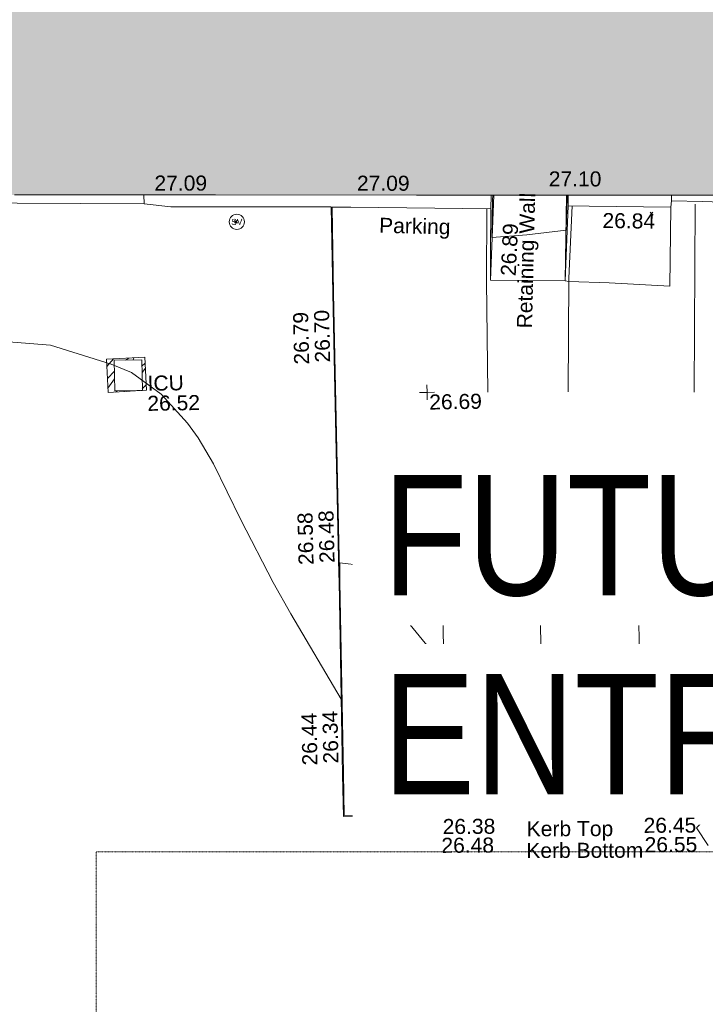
# Model space of a CAD drawing. Header units: millimetres. Extents: x -287732 to 520720, y -88450 to 287754.
# Tile 100 of 256: x -62872 to -45805, y 28420 to 52951. Entities that reach past the tile are written whole.
import ezdxf

# ---------------------------------------------------------------- set-up
doc = ezdxf.new("R2010")
doc.units = ezdxf.units.MM
for name, pattern in [('Dash 1_5mm', [3, 1.5, -1.5]), ('IMPORT-HIDDEN2 _3_', [4762.5, 3175, -1587.5]), ('IMPORT-UG_ELEC_STREET LIGHTING_QLB2 _2_', [2700, 1500, -300.0000000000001, 0, -250, 150, -300.0000000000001, 0, -200])]:
    doc.linetypes.add(name, pattern=pattern)
for name, color, linetype, lineweight, true_color in [('00_TOPO_SERV_IC', 5, 'Continuous', 9, 0x0000ff), ('00_TOPO_SERV_STOP_VALVE', 7, 'Continuous', 9, 0x666666), ('00_UAV_BUILDING_OUTLINE', 5, 'Continuous', 9, 0x0000ff), ('00_UAV_CONCRETE', 9, 'Continuous', 9, 0x808080), ('00_UAV_FORM_LINES', 7, 'Continuous', 9, 0x666666), ('00_UAV_KERB_BOTTOM', 1, 'Continuous', 9, 0xff0000), ('00_UAV_KERB_TOP', 7, 'Continuous', 9, 0xa500a5), ('00_UAV_LEVEL_SPOT', 7, 'Continuous', 9, 0x666666), ('00_UAV_PARKING', 4, 'Continuous', 9, 0x00ffff), ('00_UAV_ROAD_MARKING_WHITE_CONTINUOUS', 7, 'Continuous', 9, 0x999999), ('00_UAV_WALL', 7, 'Continuous', 9, 0x7c00a5), ('00_UAV_WALL_RETAINING', 7, 'Continuous', 9, 0x7c00a5), ('01_DTM_CONTOUR_MNR', 7, 'Continuous', 9, 0xa5a552), ('12333-PUM-2D-U-0001-C01 - Rev2_REVIT IMPORT_dwg', 7, 'Continuous', 9, 0x767676), ('A_RHA_Line', 7, 'Continuous', 9, 0x00a600), ('PUM-CHAMBER EXTENTS', 6, 'IMPORT-HIDDEN2 _3_', 9, 0xff00ff)]:
    doc.layers.add(name, color=color, linetype=linetype, lineweight=lineweight, true_color=true_color)
for name, color, linetype, lineweight in [('A_RHA_Detail', 7, 'Continuous', 9), ('A_RHA_Text', 7, 'Continuous', 9), ('GEN-TEXT', 7, 'Continuous', 9)]:
    doc.layers.add(name, color=color, linetype=linetype, lineweight=lineweight)
doc.styles.add('Arial Narrow', font='ARIALN.TTF', dxfattribs={"height": 3000})
doc.styles.add('Swis721 Lt BT', font='swissl.ttf', dxfattribs={"height": 399.9999999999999})
doc.styles.add('Swis721 Lt BT_2', font='swissl.ttf', dxfattribs={"height": 375})

# ---------------------------------------------------------------- blocks, each defined once
blk = doc.blocks.new('12333-PUM-2D-U-0001-C01 - Rev2_REVIT IMPORT_dwg_MSL_Sluice_Valve_SYM-2077246-Site Location Plan Proposed')
at = {"layer": '00_TOPO_SERV_STOP_VALVE', "color": 254, "true_color": 0xcccccc}
blk.add_circle((0, 0), 500.0000000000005, dxfattribs=at)
at = {"layer": '00_TOPO_SERV_STOP_VALVE', "insert": (0, 198.9876086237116), "char_height": 399.9999999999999, "width": 785.1100955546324, "attachment_point": 2, "line_spacing_factor": 1.005061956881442, "style": 'Swis721 Lt BT'}
blk.add_mtext('SV', dxfattribs=at)
blk = doc.blocks.new('12333-PUM-2D-U-0001-C01 - Rev2_REVIT IMPORT_dwg_UAV-2077255-Site Location Plan Proposed')
at = {"layer": '00_UAV_LEVEL_SPOT', "color": 254, "true_color": 0xcccccc, "flags": 128}
for points in [[(0, -500.0000000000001), (0, 0), (-500.0000000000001, 0)], [(500.0000000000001, 0), (0, 0), (0, 500.0000000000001)]]:
    blk.add_lwpolyline(points, dxfattribs=at)
blk = doc.blocks.new('12333-PUM-2D-U-0001-C01 - Rev2_REVIT IMPORT_dwg_MGS62954_T2_Galway_ITM_3d_Rev1-2077680-Site Location Plan Proposed')
at = {"layer": '00_TOPO_SERV_IC', "color": 254, "true_color": 0xcccccc}
for p, q in [((533842226.7000001, 725600174.4000002), (533842226.7000002, 725600936.4000002)), ((533842912.5000002, 725600936.4000002), (533842226.7000002, 725600936.4000002)), ((533842912.5000001, 725600174.4000002), (533842912.5000002, 725600936.4000002)), ((533842226.7000001, 725600174.4000002), (533842912.5000001, 725600174.4000002))]:
    blk.add_line(p, q, dxfattribs=at)
at = {"layer": '00_UAV_CONCRETE', "color": 254, "true_color": 0xcccccc}
for p, q in [((533851668.662068, 725604549.8623617), (533851683.2158532, 725604888.924139)), ((533853588.2699392, 725604586.7730943), (533853597.9039028, 725604854.8249344))]:
    blk.add_line(p, q, dxfattribs=at)
at = {"layer": '00_UAV_CONCRETE', "color": 254, "true_color": 0xcccccc, "flags": 128}
blk.add_lwpolyline([(533843035.9295182, 725604824.3749609), (533843697.929518, 725604738.3749609), (533847695.1801922, 725604664.05422)], dxfattribs=at)
at = {"layer": '00_UAV_FORM_LINES', "color": 254, "true_color": 0xcccccc, "flags": 128}
blk.add_lwpolyline([(533853482.1748954, 725602716.3666456), (533853571.3912002, 725602700.7318478), (533854575.6955001, 725602654.4015001), (533856085.6955001, 725602545.4015001), (533856150.1748953, 725604513.3666457)], dxfattribs=at)
at = {"layer": '00_UAV_KERB_BOTTOM', "color": 254, "true_color": 0xcccccc, "flags": 128}
blk.add_lwpolyline([(533881691.8095241, 725589110.1475831), (533879445.1748955, 725589149.3666457), (533876692.8852168, 725589179.583126), (533873069.1748953, 725589219.3666456), (533871693.5697441, 725589229.1274039), (533866693.9391799, 725589264.6028342), (533864754.1748954, 725589278.3666457), (533861694.52452, 725589325.8211774), (533856888.1748953, 725589400.3666456), (533856695.2494386, 725589402.5689912), (533851696.0418241, 725589459.6375711), (533849880.1748953, 725589480.3666456), (533847752.1748953, 725589494.3666457), (533847750.9088002, 725590549.3857387), (533847745.1748953, 725595327.3666457), (533847744.1950182, 725595547.4409066), (533847721.9532087, 725600542.8123295), (533847713.1748953, 725602514.3666457), (533847715.1748953, 725604658.3666458)], dxfattribs=at)
at = {"layer": '00_UAV_KERB_TOP', "color": 254, "true_color": 0xcccccc, "flags": 128}
blk.add_lwpolyline([(533881691.7209884, 725589099.1684073), (533879444.8905709, 725589129.3685619), (533876692.3667715, 725589159.5876124), (533873068.9941603, 725589199.3674246), (533871693.0512855, 725589209.1305795), (533866693.4207219, 725589244.6060096), (533864753.9488578, 725589258.3677462), (533861694.0060812, 725589305.8268127), (533856887.9056672, 725589380.3684158), (533856694.7310012, 725589382.5736061), (533851695.5233949, 725589439.6421862), (533849879.9949583, 725589460.3673966), (533847732.1987252, 725589474.497635), (533847730.9559652, 725590510.0718771), (533847725.1749487, 725595327.3101203), (533847724.3697136, 725595508.160941), (533847702.1279038, 725600503.5323653), (533847693.1748537, 725602514.3314495), (533847695.1801924, 725604664.0542197)], dxfattribs=at)
at = {"layer": '00_UAV_PARKING', "color": 254, "true_color": 0xcccccc, "flags": 128}
blk.add_lwpolyline([(533847715.1748953, 725604658.3666457), (533848183.1748954, 725604648.3666456), (533851668.662068, 725604549.8623616), (533851641.3808981, 725603505.5586932), (533851622.1748955, 725602770.3666456), (533853482.1748954, 725602716.3666456), (533853588.2699391, 725604586.7730944), (533854117.5480864, 725604571.6076492), (533856150.1748953, 725604513.3666457), (533856161.8213428, 725604669.9466621)], dxfattribs=at)
at = {"layer": '00_UAV_ROAD_MARKING_WHITE_CONTINUOUS', "color": 254, "true_color": 0xcccccc}
for p, q in [((533856750.1568247, 725604575.6720258), (533856649.3293822, 725599889.9289227)), ((533850298.4065016, 725594245.3775805), (533850267.1961251, 725589475.9485954)), ((533852704.1639414, 725589448.1293279), (533852720.4065014, 725594214.3775806)), ((533855165.4065013, 725594173.3775804), (533855174.9675313, 725589419.9238073))]:
    blk.add_line(p, q, dxfattribs=at)
at = {"layer": '00_UAV_ROAD_MARKING_WHITE_CONTINUOUS', "color": 254, "true_color": 0xcccccc, "flags": 128}
for points in [[(533851569.211813, 725604552.6729516), (533851529.1748954, 725602748.3666457), (533851513.1748953, 725599979.3666457)], [(533853512.1748953, 725599957.3666456), (533853573.1748953, 725602783.3666457), (533853693.4154008, 725604583.7603539)]]:
    blk.add_lwpolyline(points, dxfattribs=at)
at = {"layer": '00_UAV_WALL', "color": 254, "true_color": 0xcccccc}
blk.add_line((533843037.0208123, 725605042.9065965), (533843035.9295182, 725604824.3749608), dxfattribs=at)
at = {"layer": '00_UAV_WALL', "color": 254, "true_color": 0xcccccc, "flags": 128}
for points in [[(533843035.9295182, 725604824.3749608), (533838285.1437689, 725604926.9906503), (533837109.9295182, 725604952.3749609), (533833286.8724841, 725605044.1618974), (533829820.9295182, 725605127.3749608), (533829137.5403005, 725605143.3488133), (533829140.0551342, 725605290.401467)], [(533861703.3706824, 725604710.4724551), (533861701.1748953, 725604487.3666458), (533858158.1748953, 725604574.3666456), (533856935.0101984, 725604632.9284679), (533856161.8213428, 725604669.9466621), (533856166.3380679, 725604809.0829866)]]:
    blk.add_lwpolyline(points, dxfattribs=at)
at = {"layer": '00_UAV_WALL_RETAINING', "color": 254, "true_color": 0xcccccc}
for p, q in [((533851622.1748955, 725602770.3666455), (533851743.8875042, 725604887.8436209)), ((533853556.6188308, 725604855.5601922), (533853482.1748955, 725602716.3666459))]:
    blk.add_line(p, q, dxfattribs=at)
at = {"layer": '01_DTM_CONTOUR_MNR', "color": 254, "true_color": 0xcccccc, "flags": 128}
for points in [[(533856797.0811437, 725588590.1897218), (533856515.9900115, 725589039.3837603), (533856890.0000001, 725589386)], [(533857209.4535105, 725591516.3795067), (533856052.714829, 725591722.0059686), (533855170.0000001, 725592190.0000002), (533854265.4262539, 725592441.421829), (533852710.0000001, 725592430.0000002), (533851947.8636165, 725592719.304043), (533850290.0000001, 725593360), (533850225.474032, 725593403.597934), (533849960.0167191, 725593615.3645422), (533849032.2633981, 725594786.9237375), (533848311.1893246, 725595718.9622561), (533847750, 725595790), (533847746.9823009, 725595330.0000002), (533847736.4178581, 725593455.9854398), (533847730, 725592400), (533846513.2914895, 725594543.879891), (533846088.1576592, 725595335.3306571), (533845307.4704993, 725596910.93646), (533844650.0000001, 725598315.4736842), (533844282.7345311, 725598972.7345309), (533844024.6312686, 725599340.0000001), (533843382.5000001, 725600072.5000001), (533842650.0000001, 725600622.0512822), (533842149.0636705, 725600839.0636705), (533840650.0000001, 725601340.0000001), (533838561.3139336, 725601547.8939614)], [(533853572.6254573, 725604855.2751254), (533853568.3211145, 725604785.1099708), (533853530.0000001, 725603980), (533852549.3079296, 725603880.6906859), (533851680.0000002, 725603830.0000001), (533851713.4375938, 725604760.9825983), (533851718.9261966, 725604888.2881635)]]:
    blk.add_lwpolyline(points, dxfattribs=at)
at = {"xscale": 0.375, "yscale": 0.375, "zscale": 0.375}
for name, p in [('12333-PUM-2D-U-0001-C01 - Rev2_REVIT IMPORT_dwg_MSL_Sluice_Valve_SYM-2077246-Site Location Plan Proposed', (533845337.9295181, 725604332.3749607)), ('12333-PUM-2D-U-0001-C01 - Rev2_REVIT IMPORT_dwg_UAV-2077255-Site Location Plan Proposed', (533850000, 725600000.0000001))]:
    blk.add_blockref(name, p, dxfattribs=at)
at = {"layer": '00_TOPO_SERV_IC', "color": 251, "true_color": 0x666666, "char_height": 375, "attachment_point": 1, "line_spacing_factor": 1.005061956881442, "style": 'Swis721 Lt BT_2'}
for s, insert, width in [('ICU', (533843045.6111333, 725600536.8746865), 1021.012723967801), ('26.52', (533843031.7003085, 725600036.416259), 1495.902363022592)]:
    blk.add_mtext(s, dxfattribs=dict(at, insert=insert, width=width))
at = {"layer": '00_UAV_BUILDING_OUTLINE', "color": 251, "true_color": 0x666666, "char_height": 375, "width": 1495.902363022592, "attachment_point": 1, "line_spacing_factor": 1.005061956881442, "style": 'Swis721 Lt BT_2'}
for s, insert, rotation in [('27.09', (533843307.2826644, 725605521.8553054), 358.979711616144), ('27.09', (533848347.3259588, 725605429.9297818), 358.97971161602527), ('27.10', (533853123.6354564, 725605453.9445103), 358.97971161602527)]:
    blk.add_mtext(s, dxfattribs=dict(at, insert=insert, rotation=rotation))
at = {"layer": '00_UAV_KERB_BOTTOM', "color": 251, "true_color": 0x666666, "char_height": 375, "attachment_point": 1, "line_spacing_factor": 1.005061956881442, "style": 'Swis721 Lt BT_2'}
for s, insert, width, rotation in [('26.70', (533847225.6153997, 725600790.6048717), 1495.902363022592, 90.25510683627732), ('26.48', (533847247.8572091, 725595795.2334486), 1495.902363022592, 90.25510682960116), ('26.34', (533847255.3795317, 725590798.79125), 1495.902363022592, 90.0687588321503), ('26.38', (533850199.7274823, 725589367.3078635), 1495.902363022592, 359.3459669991), ('26.45', (533855201.7353216, 725589310.2073172), 1495.902363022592, 359.3459669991), ('Kerb Bottom', (533852272.4268799, 725588734.8333263), 3414.456504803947, 359.15074903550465)]:
    blk.add_mtext(s, dxfattribs=dict(at, insert=insert, width=width, rotation=rotation))
at = {"layer": '00_UAV_KERB_TOP', "color": 251, "true_color": 0x666666, "char_height": 375, "attachment_point": 1, "line_spacing_factor": 1.005061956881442, "style": 'Swis721 Lt BT_2'}
for s, insert, width, rotation in [('26.79', (533846702.6321886, 725600749.0846052), 1495.902363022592, 90.25510683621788), ('26.58', (533846724.8739983, 725595753.7131805), 1495.902363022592, 90.25510684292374), ('26.44', (533846732.2641658, 725590758.8735585), 1495.902363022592, 90.06875883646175), ('Kerb Top', (533852291.3882157, 725589275.6085463), 2493.170605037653, 359.15074903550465), ('26.48', (533850160.5646015, 725588899.8966631), 1495.902363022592, 359.345966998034), ('26.55', (533855218.8650081, 725588826.0790291), 1495.902363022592, 359.3459669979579)]:
    blk.add_mtext(s, dxfattribs=dict(at, insert=insert, width=width, rotation=rotation))
at = {"layer": '00_UAV_LEVEL_SPOT', "insert": (533850048.475159, 725599946.7845222), "char_height": 375, "width": 1495.902363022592, "attachment_point": 1, "line_spacing_factor": 1.005061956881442, "style": 'Swis721 Lt BT_2'}
blk.add_mtext('26.69', dxfattribs=at)
at = {"layer": '00_UAV_PARKING', "color": 251, "true_color": 0x666666, "char_height": 375, "attachment_point": 1, "line_spacing_factor": 1.005061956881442, "style": 'Swis721 Lt BT_2'}
for s, insert, width, rotation in [('Parking', (533848886.4279329, 725604373.8770553), 2037.276551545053, 357.69511877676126), ('26.84', (533854444.4447457, 725604394.083874), 1495.902363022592, 358.3587489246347), ('26.89', (533851880.3826672, 725602879.6219798), 1495.902363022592, 86.23515860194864)]:
    blk.add_mtext(s, dxfattribs=dict(at, insert=insert, width=width, rotation=rotation))
at = {"layer": '00_UAV_WALL_RETAINING', "color": 251, "true_color": 0x666666, "insert": (533852261.2319865, 725601562.5032957), "char_height": 375, "width": 3832.359387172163, "attachment_point": 1, "rotation": 87.57881032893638, "line_spacing_factor": 1.005061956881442, "style": 'Swis721 Lt BT_2'}
blk.add_mtext('Retaining Wall', dxfattribs=at)
blk = doc.blocks.new('12333-PUM-2D-U-0001-C01 - Rev2_REVIT IMPORT_dwg-1620468-Site Location Plan Proposed')
at = {"layer": 'PUM-CHAMBER EXTENTS', "true_color": 0xffaaff}
h = blk.add_hatch(dxfattribs=at)
h.set_pattern_fill('FP_3', color=211, style=0, pattern_type=2)
h.set_pattern_definition([(45, (-533641079.65, -725615854.3560001), (-265.1650429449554, 265.1650429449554), []), (45, (-533640902.873, -725615854.3560001), (-265.1650429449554, 265.1650429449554), [])])
h.paths.add_polyline_path([(200981.3501528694, -15715.35617869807), (201937.3501528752, -15678.3561786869), (201912.350152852, -14851.35617863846), (200956.3501528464, -14888.3561785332)])
h.paths.add_polyline_path([(201147.0501528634, -15679.95617869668), (201147.0501529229, -14917.95617867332), (201832.8501529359, -14917.9561786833), (201832.8501528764, -15679.95617870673), (201819.5493934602, -15679.95617870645)])
at = {"layer": 'GEN-TEXT', "color": 253, "true_color": 0xaaaaaa}
for p, q in [((204203.6698139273, -11554.35617861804), (204274.3804920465, -11483.64550049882)), ((204274.3804920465, -11554.35617861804), (204203.6698139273, -11483.64550049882)), ((214548.9948138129, -11533.71151769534), (214619.7054919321, -11463.00083957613)), ((214619.7054919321, -11533.71151769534), (214548.9948138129, -11463.00083957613))]:
    blk.add_line(p, q, dxfattribs=at)
at = {"layer": 'PUM-CHAMBER EXTENTS', "color": 211, "linetype": 'Continuous', "true_color": 0xffaaff, "flags": 128}
blk.add_lwpolyline([(201912.350152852, -14851.35617863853), (201937.3501528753, -15678.35617868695), (200981.3501528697, -15715.35617869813), (200956.3501528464, -14888.35617853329)], close=True, dxfattribs=at)
blk.add_blockref('12333-PUM-2D-U-0001-C01 - Rev2_REVIT IMPORT_dwg_MGS62954_T2_Galway_ITM_3d_Rev1-2077680-Site Location Plan Proposed', (-533641079.6498471, -725615854.3561786))

msp = doc.modelspace()

# ---------------------------------------------------------------- hatches: boundary and pattern name
at = {"layer": 'A_RHA_Detail', "true_color": 0xc0c0c0}
h = msp.add_hatch(color=9, dxfattribs=at)
h.paths.add_polyline_path([(-80880.60083809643, -68502.79057078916), (-80400.865924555, -68483.41509113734), (-80400.865924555, -62984.64684185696), (-24474.85765177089, -63009.32043784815), (-24456.14471271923, -50840.30023858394), (-36622.55041039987, -50831.65104353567), (-36622.55041039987, -44228.57792613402), (-50959.0526582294, -44218.38599194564), (-50959.0526582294, -42573.78171514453), (-54563.9325804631, -42571.21897729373), (-54565.69773352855, -45054.17447474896), (-92408.82109321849, -45027.27149621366), (-92411.78875845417, -49201.74309222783), (-100061.9988811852, -49201.74309222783), (-100052.2214449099, -64852.82557838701), (-86120.90825229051, -64852.82557838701), (-86092.1662649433, -62957.90041523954), (-84861.10047608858, -62957.90041523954), (-84854.79052929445, -68240.109737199), (-80870.60226892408, -68240.10973722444)])
h.paths.add_polyline_path([(-137238.9269902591, -68461.9384092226), (-132719.7426408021, -68433.0633692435), (-132847.0731201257, -62850.04282283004), (-130454.6837966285, -62916.63108078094), (-130498.2830220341, -61355.85393642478), (-117581.136331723, -61423.42893438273), (-117492.3908565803, -49183.91309190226), (-125136.5200282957, -49178.47881952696), (-125133.572703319, -45032.61887136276), (-163007.1824077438, -45005.6942194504), (-163007.1824076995, -44090.2963411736), (-163123.8521269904, -44090.21339942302), (-163122.6389897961, -42383.75184302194), (-166563.8543419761, -42383.75184298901), (-166565.034908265, -44044.39824208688), (-193158.4656786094, -44025.49275805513), (-193195.152889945, -62863.65652504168), (-137269.7106414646, -62916.63108078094), (-137254.3708868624, -65679.90523788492)])
h.paths.add_polyline_path([(120310.9497607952, -32334.28230164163), (120312.4652266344, -31610.73011961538), (133451.2244789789, -31638.24899384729), (133469.2230092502, -19717.98315780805), (121295.7536929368, -19692.48606430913), (121319.8434528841, -8190.941560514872), (112277.0825930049, -8172.001674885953), (112263.1770823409, -14811.1234547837), (78285.85310969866, -14739.95861438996), (78292.82277619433, -8167.077575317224), (75241.99098605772, -8160.673431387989), (69355.76844233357, -8152.931592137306), (69353.6659720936, -9156.74635762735), (68372.60878945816, -9154.691552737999), (68372.60878945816, -13705.52853215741), (69333.7233474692, -13707.54156770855), (69325.07112547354, -16249.53369228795), (66623.4489111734, -16249.53369228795), (66619.79243935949, -17995.29925530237), (65989.07757494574, -17995.2992552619), (65985.44262772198, -19730.78799483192), (57152.23993377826, -19712.28702421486), (57127.42535098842, -31559.89463417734), (70277.87165424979, -31587.43801817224), (70277.87165431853, -32271.7414715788), (78263.96947909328, -32285.12944888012), (78266.62661740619, -31019.79372153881), (112335.8856506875, -31091.15111860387), (112335.8856506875, -32317.57330553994), (119781.4233959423, -32333.17321913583)])
h.paths.add_polyline_path([(7503.717409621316, -1791.439263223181), (15482.43097392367, -674.0213231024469), (15484.0826588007, 148.1327206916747), (56188.28042539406, 205.5276654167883), (56155.84326007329, 14338.3166313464), (18016.62665935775, 14236.48149539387), (17967.9025208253, 34313.18372071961), (21727.10644863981, 34324.0692624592), (21708.90974962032, 40608.10218321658), (18009.66447159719, 40608.10218321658), (17995.54603706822, 45483.75063442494), (9770.084204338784, 45420.6329473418), (3966.213879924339, 45446.76585222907), (3984.771235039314, 14176.56786832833), (1023.062455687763, 14176.56786837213), (-276.5134647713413, 14190.52623461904), (-231.6790044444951, 5968.135265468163), (-226.4491536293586, 193.7444677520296), (553.0869992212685, 183.4716499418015), (7477.609307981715, 143.2867586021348), (7488.638446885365, -674.0213231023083)])
h.paths.add_polyline_path([(77755.59663317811, 53.47451145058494), (77729.51881611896, 1699.844979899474), (94464.47132486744, 1659.976083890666), (94606.37913471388, 17991.390236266), (88810.4190114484, 18015.03260816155), (88799.89418497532, 14436.74271609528), (69413.88950349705, 14457.8773889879), (69377.35724448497, 99.62816357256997), (75241.99098605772, 67.32134432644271)])
h.paths.add_polyline_path([(61252.12079701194, 46453.95617366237), (105774.7348988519, 46472.68783506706), (105768.2642198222, 61852.61234306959), (92285.13876309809, 61852.61234306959), (92308.59670399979, 65784.30757140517), (96107.4668000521, 65767.60445243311), (96059.68081117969, 75209.20847378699), (101084.8427276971, 75071.88872764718), (104988.0046543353, 74765.36560406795), (108403.6894220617, 74363.8408943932), (112009.2703903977, 73787.25420861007), (115645.3524815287, 73049.69667206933), (116890.8108051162, 72761.69136252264), (120208.9929833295, 71893.18353872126), (120865.241739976, 71703.68484519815), (124135.6329506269, 70669.67317906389), (127435.6253142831, 69480.50055823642), (127820.4368670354, 69394.93141813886), (128274.3081769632, 69331.69585753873), (128731.8791144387, 69306.66104516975), (129189.9401488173, 69320.00258290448), (129645.2782985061, 69371.62688826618), (130094.6997111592, 69461.17185603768), (130535.0520071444, 69588.00939074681), (130963.246434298, 69751.24981927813), (131376.2795165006, 69949.74812590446), (131771.2541232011, 70182.11198903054), (132162.5575600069, 70460.5404660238), (132496.0921583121, 70741.69081113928), (132820.871367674, 71064.98072578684), (133117.4593294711, 71414.31364272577), (133383.77568926, 71787.23923950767), (133616.5473239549, 72178.5372844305), (133817.1647262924, 72590.54524898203), (133982.6025969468, 73017.89547513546), (134111.7005086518, 73457.59040801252), (134203.5529320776, 73906.54590458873), (134257.5155883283, 74361.61286216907), (134272.5462649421, 74819.5993153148), (134250.5259875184, 75277.29281745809), (134189.6227572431, 75731.48297747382), (134090.9274700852, 76178.98397757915), (133955.1324028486, 76616.65691993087), (133783.1900598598, 77041.43184345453), (133576.3064937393, 77450.32925647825), (133335.932843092, 77840.48103920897), (133063.7551572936, 78209.15055532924), (132761.6825665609, 78553.75185442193), (132431.8338935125, 78871.8678050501), (132076.5227905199, 79161.26705197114), (131698.2415080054, 79419.91966861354), (131299.6434187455, 79646.01139197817), (131093.5942456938, 79746.34209763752), (132146.0467355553, 83110.22226145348), (122787.7632953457, 86282.54285518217), (121604.3555412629, 82800.3591886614), (117095.9864227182, 83870.84033785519), (116841.9598400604, 83526.35449572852), (116120.5435466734, 91221.93611972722), (110237.7341284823, 91274.27491021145), (110194.3680786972, 90435.39030214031), (104988.0046543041, 90486.49901390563), (104973.2761846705, 94309.82427956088), (103746.1314668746, 94309.8242795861), (103839.9937121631, 122852.1474271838), (96365.09202306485, 122931.9599470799), (96350.3400238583, 123952.4168585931), (104555.5505249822, 123902.1925226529), (104607.3234458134, 120248.5396156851), (125502.5015002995, 120134.1933400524), (125662.0200253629, 137657.3796882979), (114479.5865733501, 137699.2256881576), (114382.306264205, 129149.9458158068), (104644.159003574, 129187.9975073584), (104577.9931702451, 126217.3903144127), (101184.4926406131, 126159.1566967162), (101264.6166812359, 135959.2655565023), (89967.23178808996, 135988.8856164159), (89927.63362986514, 125823.6463181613), (93630.53562302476, 125840.7948842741), (93580.65688892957, 122931.9599470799), (88697.38835376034, 122904.7310126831), (88679.3898954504, 95739.09143775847), (86378.25848996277, 95739.09143775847), (86378.18187189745, 96178.1008337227), (83279.50743284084, 96200.92083327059), (83273.62493422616, 95735.74732133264), (70169.67509619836, 95733.22421950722), (70166.26842742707, 96272.07409347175), (66674.99731294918, 96257.14073655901), (66654.74538556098, 95755.71092136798), (65784.77231079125, 95755.71092136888), (65887.65094984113, 117470.630565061), (53473.3427162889, 117487.9046429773), (53434.44066309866, 98570.46349063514), (40649.41626916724, 98570.46349063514), (40610.16711559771, 94406.01479078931), (38853.82372868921, 94410.36303440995), (38848.65589191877, 89463.65332729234), (40612.46601912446, 89518.45976927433), (40665.38257362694, 86257.73741128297), (38372.19584460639, 86305.72309285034), (38369.79374539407, 76901.0507917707), (50937.9512507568, 76944.40198294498), (50922.88567286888, 74598.78180889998), (56484.9061132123, 74588.85093771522), (56484.9061132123, 75194.85181995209), (92465.4037153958, 75233.0258166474), (92645.92783662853, 71766.64845094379), (89810.55521366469, 69362.83965827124), (85313.16173974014, 69360.94750420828), (85313.16173974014, 66907.4050808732), (75210.14498263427, 66903.15451589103), (75210.14498263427, 63815.70944550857), (70819.40014309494, 63815.70999200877), (70819.21601505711, 64253.35708059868), (69456.83415683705, 64253.35708059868), (69455.7195737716, 66901.99623166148), (61303.32856759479, 66898.5668068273), (61304.56054988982, 63970.32021231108), (70500.41048208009, 63970.32021219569), (70500.4088543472, 61852.59006207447), (61245.6438848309, 61848.69637488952), (61252.03558504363, 46656.49344428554)])
h.paths.add_polyline_path([(-17153.16561239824, 48569.32684293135), (-17153.16561224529, 60770.38083685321), (-29362.88357759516, 60774.70428694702), (-29362.88357759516, 67399.20394580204), (-43507.24466814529, 67405.01911303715), (-43488.5313307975, 69093.07334175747), (-45766.41866231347, 69109.32868388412), (-45794.3462003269, 67405.01911303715), (-47272.11273194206, 67404.2124544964), (-47272.44887633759, 66454.91798908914), (-86004.56386332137, 66468.63299519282), (-86006.66970787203, 60521.58362721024), (-92662.87722510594, 60521.58362721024), (-92665.2138765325, 50184.35611932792), (-79752.0168396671, 50179.78309939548), (-79752.016597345, 48591.4932381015), (-17157.7163123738, 48569.32845417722)])
h.paths.add_polyline_path([(-201056.4185878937, 48628.75479108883), (-138377.9751621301, 48634.64535779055), (-138377.9751621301, 50133.28201003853), (-125467.710581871, 50134.49626164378), (-125468.6909603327, 60566.1903686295), (-132186.8595614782, 60565.86652591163), (-132187.4203588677, 66533.0197876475), (-170643.3098734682, 66805.61809689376), (-170643.3098732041, 67738.78475848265), (-200340.0100486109, 67488.93693764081), (-200348.7171487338, 60827.78025104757), (-201057.5650552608, 60827.71357558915), (-201056.6510294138, 51102.04313372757)])
h.paths.add_polyline_path([(-240051.5126725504, 54769.19491160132), (-239444.490259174, 54811.10754483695), (-239186.5396223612, 54841.92927608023), (-238764.8191577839, 54940.98166103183), (-238382.4735933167, 55122.46891388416), (-237990.3402229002, 55354.87497234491), (-237269.2031023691, 55936.21515020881), (-237032.4836384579, 56225.56611516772), (-236793.0039602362, 56569.31473944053), (-236554.5880578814, 57004.26389721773), (-236432.7219585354, 57267.46508908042), (-236300.081527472, 57753.26238983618), (-236250.7285154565, 58017.17885684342), (-236235.6490609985, 58516.21786804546), (-236233.2538429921, 58987.85640053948), (-236213.7029795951, 59823.48083769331), (-236363.8287855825, 59820.86038205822), (-236634.0279869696, 60698.06075827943), (-236391.9547756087, 61432.19726339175), (-236225.4740089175, 61435.10319600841), (-236201.6036569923, 62637.68779596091), (-232563.5271750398, 62639.28734435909), (-232563.5271750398, 63049.03842404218), (-232732.1945866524, 63049.15302218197), (-232860.1521277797, 63457.95890274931), (-232731.606808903, 63914.24862697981), (-232560.8209656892, 63914.24862697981), (-232515.1276847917, 70598.00033009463), (-240628.6947849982, 70598.85496273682), (-240629.7923196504, 72350.98321577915), (-246412.6011212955, 72347.36085933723), (-246412.6011212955, 70616.45923936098), (-254449.5805725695, 70618.60952619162), (-254454.637144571, 70754.06491720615), (-254469.7140363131, 73191.66276250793), (-263883.2532625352, 73267.83063688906), (-263902.4181505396, 68260.74348553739), (-263714.8217520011, 68259.82096572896), (-263552.9672900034, 67819.65434396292), (-263719.0883117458, 67392.2068408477), (-263913.6298699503, 67392.20684284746), (-263956.7001913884, 58633.76423459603), (-260181.1963171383, 58611.22607638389), (-260192.3146983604, 56354.25111579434), (-257184.684388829, 56339.46086021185), (-257213.4419957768, 57092.93866021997), (-257338.5163846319, 57093.27331223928), (-257471.0109294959, 57531.74572308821), (-257338.5163845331, 58062.22513696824), (-257203.4956297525, 58064.06881289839), (-257173.5751889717, 58598.54056692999), (-256478.2273617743, 58575.27357994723), (-256478.2273617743, 58788.51859473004), (-256013.0091299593, 58911.92701534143), (-255397.0786664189, 58780.99767617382), (-255397.0786664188, 58595.982422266), (-243809.885361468, 58585.92793201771), (-243805.3570672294, 58352.04527760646), (-243740.939469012, 57884.52572680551), (-243619.0830608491, 57421.84877545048), (-243424.3877545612, 56943.65915412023), (-243247.1437899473, 56608.24157713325), (-243003.0710579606, 56249.99021479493), (-242732.2093200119, 55932.75703082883), (-242371.7230178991, 55603.12658811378), (-242141.255125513, 55424.88676767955), (-241804.9643037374, 55216.88439822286), (-241529.4640827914, 55077.02869055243), (-241100.6275144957, 54917.18295003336), (-240836.2134980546, 54840.82833176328), (-240453.4486195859, 54788.60784130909), (-240218.9578693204, 54777.28227442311)])
h.paths.add_polyline_path([(40276.69022552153, 59895.36417752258), (40328.62676029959, 69196.9439153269), (36588.99968785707, 69217.8245910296), (36619.46637569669, 74674.25962428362), (32264.36460078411, 74687.02318924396), (32233.48293867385, 69156.26826306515), (11916.69390495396, 69269.70959686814), (11966.66200111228, 78218.75165974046), (29087.509017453, 78123.15526808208), (29143.44567205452, 88141.1370047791), (15719.348796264, 88216.09212953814), (15732.60379610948, 90589.9978889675), (4594.294101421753, 90652.19003489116), (4525.129359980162, 78265.12250449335), (10096.76365553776, 78234.01258731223), (10077.43887221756, 74773.03821910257), (4547.641142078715, 74803.91453678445), (4465.579974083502, 60107.1600234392), (19125.89094760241, 60025.30234268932), (19139.86249374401, 62527.53804644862), (31738.59196305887, 62457.19146404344), (31724.55430858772, 59943.11609815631), (38369.79364225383, 59906.01157293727)])
h.paths.add_polyline_path([(-246083.0241259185, 72334.29150213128), (-246083.0594797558, 72334.30275087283), (-246208.2905500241, 72334.29150213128)])
h.paths.add_polyline_path([(-114575.3004830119, 112178.0758695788), (-114575.3246435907, 112178.0758695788), (-114707.2752166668, 115801.5811617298)])
h.paths.add_polyline_path([(-154699.9178765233, 101760.4080976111), (-114382.050333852, 101776.0542914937), (-114382.050333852, 106926.9360164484), (-113755.641395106, 106927.1792101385), (-113757.5507412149, 111847.2721531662), (-114431.6837526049, 111847.2721531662), (-114431.8097758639, 112178.0758695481), (-114575.3004830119, 112178.0758695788), (-114578.9984943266, 121707.2390833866), (-123056.9849702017, 121707.2390833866), (-123068.8201032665, 156452.7036899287), (-119381.2340625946, 156454.1348067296), (-119381.2340625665, 160165.8597952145), (-115501.031452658, 160167.3662801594), (-115503.3750945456, 166206.5793118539), (-132411.7987151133, 166599.6604729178), (-132411.8243278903, 166665.6603411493), (-135275.0124468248, 166664.5490317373), (-135275.0124468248, 166628.1883101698), (-135911.3205076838, 166628.1944502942), (-135911.3479256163, 166352.1604668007), (-152521.1633846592, 166345.7146753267), (-152518.3680955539, 159142.6836790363), (-150699.3133726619, 159117.9265656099), (-150758.5477087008, 122560.691203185), (-151059.2005266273, 122560.691203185), (-151061.0981347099, 121302.4374932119), (-154138.3148337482, 121372.6012653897), (-154138.3148337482, 121865.1834517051), (-154704.3888425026, 121867.2611370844), (-154688.5451973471, 119352.3937021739), (-154745.5933227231, 119352.3715636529), (-154745.5763474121, 118722.1532660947), (-160794.1544526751, 118748.7442832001), (-160794.1544526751, 119410.5425977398), (-163852.1622693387, 119422.408321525), (-163855.0715294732, 118762.2003111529), (-167568.6765459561, 118778.5256058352), (-166634.6619849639, 124395.1277019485), (-166930.050559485, 124500.0918161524), (-167568.6765459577, 124707.6250903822), (-168028.2173235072, 124841.3808647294), (-168630.5006276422, 124991.3056740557), (-169238.2056069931, 125117.4693074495), (-169850.3952285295, 125219.6772876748), (-170466.1255403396, 125297.7720169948), (-171089.11025998, 125351.8553033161), (-171704.4065937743, 125381.1774255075), (-172325.0479971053, 125386.3595015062), (-172782.2248668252, 125374.5832362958), (-173401.7764235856, 125337.4554476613), (-174109.844898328, 125263.4341236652), (-174634.1213722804, 125190.4100126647), (-175245.0145766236, 125080.719099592), (-176047.1958093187, 124895.7675260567), (-176665.4852587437, 124724.7228134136), (-177045.3001228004, 124609.1129151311), (-177631.5127792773, 124405.2077276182), (-176665.4852586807, 118818.5158794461), (-177558.9402083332, 118822.4435768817), (-177662.2853368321, 125263.4341236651), (-176365.3912351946, 126542.9270807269), (-159462.2970490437, 126319.910391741), (-157057.7396790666, 128609.0850976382), (-157060.6673204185, 136153.1661957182), (-158638.8016610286, 137740.2441626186), (-159352.3735831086, 137740.2441626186), (-161634.4140634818, 140201.1078539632), (-168727.9404945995, 140256.8191146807), (-171035.0401161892, 137942.8847305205), (-174184.1459014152, 137942.8847305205), (-176460.1167434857, 140292.2858551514), (-177341.6856934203, 140292.2858551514), (-177341.7113613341, 140358.4281613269), (-183428.5803825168, 140356.0660244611), (-185921.6385985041, 137917.4639994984), (-185921.6385985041, 131757.3091155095), (-186906.8767412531, 131756.9267733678), (-187725.3914540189, 130809.9989183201), (-187724.058890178, 127376.1828148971), (-186481.0281350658, 126304.5577463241), (-186479.4846754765, 122327.2959175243), (-185176.2828158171, 121059.4673825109), (-180304.1129154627, 121059.4673824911), (-180304.1136492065, 118802.0484409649), (-193555.3706955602, 118802.0484409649), (-193555.368699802, 133117.8341649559), (-192593.6442938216, 133118.2073819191), (-192593.6442938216, 134200.8158367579), (-192224.6284783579, 134200.9592041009), (-192225.5653014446, 136615.0101267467), (-192595.0012460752, 136615.0101267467), (-192595.4357332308, 137734.4745165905), (-193589.2709668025, 137734.4746851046), (-193589.2685988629, 147474.570583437), (-193163.2062206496, 147492.8644732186), (-192765.7252967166, 147531.087133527), (-192359.9383250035, 147589.5931622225), (-192199.8207947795, 147616.5827294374), (-191882.7548926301, 147682.9245600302), (-191568.5380070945, 147761.6632019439), (-191257.654638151, 147852.677242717), (-190828.6072909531, 148002.2045655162), (-190647.7999969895, 148070.9514233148), (-190349.7690789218, 148197.8750094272), (-190056.9509284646, 148336.4013817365), (-189769.797051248, 148486.3169427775), (-189405.3590254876, 148698.0567944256), (-189132.906026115, 148873.2749095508), (-188867.542109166, 149059.0543929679), (-188609.6764469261, 149255.1087866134), (-188354.9814055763, 149465.3525772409), (-188079.6339208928, 149713.879248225), (-187884.9836199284, 149901.8220103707), (-187545.928247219, 150265.8040604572), (-187446.29984479, 150378.3960832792), (-187241.3270201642, 150629.2310214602), (-187046.3599558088, 150887.9197697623), (-186861.6992771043, 151154.0634500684), (-186546.1373636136, 151669.829875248), (-186524.4196769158, 151707.0632450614), (-163675.2898318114, 151669.829875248), (-163687.5843045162, 148134.07679455), (-157303.6541541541, 148136.492106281), (-157303.6541541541, 155759.91501608), (-157557.4317586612, 155765.0384228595), (-157555.9168973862, 166678.0466575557), (-187009.2021991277, 166699.7464767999), (-187013.0952111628, 162054.4009359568), (-188707.17754695, 162044.5925187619), (-188705.9961892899, 155021.5333641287), (-188737.9999316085, 154650.5326604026), (-188799.0133969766, 154283.1866125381), (-188857.2045401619, 154035.4341107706), (-188966.1106131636, 153679.3368924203), (-189102.6200311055, 153332.8820747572), (-189265.8911675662, 152998.2056672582), (-189454.9174011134, 152677.371060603), (-189645.2484685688, 152421.3220123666), (-189916.9563410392, 152104.2450531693), (-190212.7041973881, 151809.4634871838), (-190530.6686598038, 151538.7947471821), (-190868.8893671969, 151293.9075915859), (-191225.281078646, 151076.3118324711), (-191597.6465194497, 150887.3490191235), (-192092.8415776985, 150682.5621956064), (-192519.2468154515, 150561.8451365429), (-192903.8930791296, 150482.240889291), (-193187.215491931, 150440.8868273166), (-193594.1866364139, 150407.1257787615), (-193594.5952989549, 151459.9895227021), (-205369.2399268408, 151455.4201247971), (-205354.4523517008, 113350.0822379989), (-207187.1580384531, 113349.3710182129), (-207184.3024929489, 105991.0636522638), (-205312.8748221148, 105991.1901500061), (-205311.2362476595, 101769.6553082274), (-175488.6451201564, 101781.2285901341), (-175488.6451201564, 110889.6985621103), (-154703.4627663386, 110897.5679794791), (-154700.2792295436, 102691.5597281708)])
h.paths.add_polyline_path([(193735.9435693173, 113047.8274774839), (208865.0938716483, 114991.0266430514), (208976.1154123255, 114126.6471160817), (216447.8967332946, 115086.3281915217), (216038.7305308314, 118271.9702413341), (232648.5073383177, 120405.3421626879), (233425.993615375, 114352.0734369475), (240632.2017567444, 115277.6440988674), (239854.8412683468, 121329.9334727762), (256406.8682407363, 123455.8879629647), (257091.7572256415, 118089.1198988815), (264572.2871227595, 119040.8180953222), (261877.8350555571, 138524.7609215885), (259178.7147038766, 138221.6086035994), (259197.3483655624, 137439.0084132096), (254686.1480587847, 136897.0007612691), (255412.6810205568, 131314.8303176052), (240852.7447969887, 129522.4514056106), (239771.0426543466, 137918.8519126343), (240649.5822431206, 138010.1984551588), (240062.3063116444, 142776.6750342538), (239165.7694642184, 142685.0143484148), (237630.9646614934, 151018.3171732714), (266172.8791088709, 154560.7889781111), (271297.1876944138, 142612.4006970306), (276531.7397502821, 144861.098714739), (274941.5029779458, 148527.9037281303), (302074.5307653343, 160134.9084326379), (300215.9323773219, 164320.1841173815), (301528.1613272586, 164907.0997989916), (300405.1237791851, 167477.8916353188), (299016.6944531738, 166945.7181824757), (295626.7488506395, 174518.754428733), (294333.0289184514, 177537.1551681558), (287288.8475947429, 174518.754428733), (289427.6893504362, 169661.0163463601), (272956.7816584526, 162557.1203578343), (271943.2187787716, 164897.4305293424), (267016.3118217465, 162764.0369715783), (268502.3094164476, 159357.0430143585), (265200.4029574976, 157946.4096681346), (226856.416695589, 153146.7821792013), (227510.3041274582, 148852.0205334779), (228280.9873165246, 141179.0007483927), (227302.3544112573, 141050.281300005), (227895.3788235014, 136433.1758633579), (228748.5501749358, 136523.8855003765), (229602.3077302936, 128023.7667641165), (217691.2359889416, 126493.8999679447), (217642.3600127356, 126874.433267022), (215138.5007311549, 126552.8357430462), (215194.9980427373, 126112.965074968), (215015.6132226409, 126089.924757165), (214840.9672575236, 127449.66446064), (192258.7012018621, 124549.1816390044), (193486.3576426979, 114991.0266430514)])
h.paths.add_polyline_path([(-78076.24187439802, 117605.5188722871), (-78076.23951902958, 117610.0871211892), (-78070.318122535, 129485.7330792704), (-74723.15926543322, 129478.385255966), (-74723.15926543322, 125435.7860624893), (-48015.64546086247, 125380.0246061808), (-47996.55031653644, 135872.5822179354), (-61198.15919578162, 135901.5630078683), (-74714.72264144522, 135923.5088764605), (-74723.6287602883, 131865.2975510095), (-78070.318122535, 131872.642169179), (-78062.97909487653, 149549.7689430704), (-58292.26570492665, 149541.5607197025), (-58292.26570491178, 148946.2407608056), (-37707.70924046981, 148937.6946533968), (-37703.30827430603, 159740.0672041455), (-44148.26955755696, 159742.7429641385), (-44148.26955755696, 162961.3319174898), (-49829.95437583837, 162961.3319174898), (-49830.92144130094, 160632.0129326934), (-78494.09026625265, 160643.9130440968), (-78494.09026625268, 161615.1537738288), (-78739.225852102, 161615.2555472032), (-78691.7919454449, 168187.9195488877), (-90844.57645036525, 168126.8149079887), (-90962.52567694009, 152686.7636277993), (-89064.97866809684, 152685.9758215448), (-89079.54115380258, 117610.0871211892), (-78374.80218507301, 117605.6428258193)])
h.paths.add_polyline_path([(69254.82576126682, 129235.9722870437), (69259.97086178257, 136167.789247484), (86068.0992678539, 136131.0235193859), (86008.66431381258, 164703.3084147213), (58789.63167882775, 164723.511581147), (58789.63167882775, 170119.2062865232), (54460.1632489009, 170122.4198087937), (54457.21717773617, 166153.279245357), (47042.2151650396, 166158.7829869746), (47041.10931533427, 164668.9097040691), (39173.27935198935, 164674.7495545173), (39172.83712618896, 164078.9539098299), (17014.87910992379, 164095.4005254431), (17002.38841206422, 147267.1142245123), (12659.63471563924, 147267.1142245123), (12653.60087534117, 139137.9291796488), (17031.41608901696, 139134.6797717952), (17024.5879174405, 129935.3194463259), (39191.34773726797, 129918.8662983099), (39191.34773726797, 129258.2867272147), (69014.0340609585, 129236.1510132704)])
h.paths.add_polyline_path([(39265.62356917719, 139467.8223435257), (33050.91021530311, 139484.1586867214), (33087.56357182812, 153427.9220784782), (39277.60130889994, 153411.6505991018), (39277.60130890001, 152830.3127277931), (43058.29603858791, 152820.3745823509), (43024.83899408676, 140092.5601633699), (39267.2657899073, 140092.5601633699)])
h.paths.add_polyline_path([(1979.548949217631, 189123.2414339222), (18699.10403225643, 189180.0465563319), (18678.46874730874, 195253.6675675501), (24349.02704561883, 195272.9334348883), (24334.96888372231, 199550.7690688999), (28829.78348974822, 199566.0403168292), (28798.3577216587, 208815.6446464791), (24334.949615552, 208806.151404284), (24333.90624841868, 209113.2475694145), (16811.59093053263, 209087.6903002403), (16806.58456499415, 208843.5909093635), (6772.293057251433, 208809.4991440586), (6797.166076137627, 201488.5780549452), (-8471.058649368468, 201436.7038490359), (-8471.058649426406, 200429.0172028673), (-11856.09020770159, 200417.5164702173), (-11823.72827009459, 190892.3684138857), (-7614.729360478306, 190906.6685966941), (-7614.729360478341, 190170.8290169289), (-4608.619189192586, 190169.2993656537), (-4608.238782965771, 190916.8832264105), (1973.379031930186, 190939.2444180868), (1977.122761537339, 189837.3456693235)])
h.paths.add_polyline_path([(-20506.22133143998, 190640.0286460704), (-20122.28942212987, 206347.1214480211), (-41550.34215551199, 207015.2557957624), (-41462.26177903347, 210449.6195896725), (-31391.41053372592, 210152.0276719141), (-31078.64493155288, 223862.5743669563), (-44305.08575743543, 224230.7972280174), (-44490.79956591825, 211865.5542346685), (-47510.12209648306, 211942.9901385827), (-47722.57925071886, 203659.0205614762), (-47076.06680548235, 203635.3001465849), (-47175.4684425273, 199531.9403872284), (-46801.21126120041, 199520.4703269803), (-46873.68175963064, 195478.5899481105), (-44600.40472248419, 195425.2559779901), (-44685.88459507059, 192243.2795180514), (-38073.99929115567, 192135.6564362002), (-38104.39995468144, 191126.972250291), (-21537.79264466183, 190668.5723412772)])
h.paths.add_polyline_path([(16801.02360973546, 195961.500137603), (9656.615133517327, 196015.1086063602), (9643.838150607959, 199513.9922857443), (11631.77992468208, 199485.8321209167), (11631.7920940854, 203322.2460456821), (16806.58456511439, 203391.4855728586), (16801.0407710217, 195984.4293109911)])
h.paths.add_polyline_path([(122084.9264926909, 200536.2570557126), (122088.1805162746, 206386.1947929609), (125211.1061638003, 206386.1947929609), (125211.1162733, 206645.8932837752), (126202.7098976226, 206645.8932838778), (126203.0204769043, 207041.0477229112), (130401.4034741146, 206979.0758390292), (130444.2691124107, 209883.280297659), (126202.8383603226, 209945.8832030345), (126203.0204769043, 214624.1281189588), (127364.791950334, 214624.1281190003), (127365.2106673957, 225380.2058567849), (126159.8599207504, 225380.2527798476), (126207.4133336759, 241475.3410923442), (119482.5411291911, 241495.8747898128), (119479.2041949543, 246182.0096278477), (109943.9121324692, 246175.2196735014), (109953.2702601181, 233033.381429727), (115000.5285021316, 233033.3814296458), (114999.579292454, 208653.4991933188), (112026.3032630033, 208653.4991933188), (112024.3519988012, 200538.6761891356), (122024.6079402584, 200536.2715596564)])
h.paths.add_polyline_path([(30087.05071580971, 200986.75440713), (38030.67179071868, 201028.6865660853), (38030.67179071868, 202922.9731660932), (38109.89531492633, 202923.3913649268), (38067.25569096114, 208827.6066631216), (38013.35839378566, 208827.6672237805), (38012.38630971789, 209012.5383931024), (30044.90685988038, 208970.480297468), (30076.83023715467, 202922.9203834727)])
h.paths.add_polyline_path([(195986.2599417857, 205661.5722736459), (202896.8751332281, 206052.0074670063), (202676.8862551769, 209945.7611691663), (195766.2710618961, 209555.3259759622)])
h.paths.add_polyline_path([(-91652.40581580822, 206392.6172135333), (-79454.24421187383, 206432.5105635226), (-79629.29258199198, 238245.6998510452), (-68904.21147484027, 238215.095164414), (-68918.55832832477, 246312.9061543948), (-68918.56040493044, 246314.0782553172), (-68756.515268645, 246312.9061543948), (-68755.20581930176, 246638.9786699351), (-79620.07671794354, 246651.3624133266), (-79606.5628449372, 247343.5411849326), (-82154.50636787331, 247318.0695596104), (-82154.50636787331, 247488.1275895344), (-91640.64698348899, 247472.5371040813), (-91638.72040628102, 246846.4753752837), (-131470.3702759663, 246641.42150215), (-131470.3702759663, 250159.5419305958), (-142857.1087886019, 250176.7939677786), (-142864.0554935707, 246220.0701029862), (-165118.8027587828, 246272.3986783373), (-165040.0492656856, 253907.936045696), (-178677.4727934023, 253929.5079730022), (-178699.5521575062, 238176.7234097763), (-138599.3373496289, 238209.4781454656), (-138548.4479938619, 206627.5237025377), (-126646.6702863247, 206572.2299428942), (-126666.6805510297, 234825.8818836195), (-124962.7180531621, 234825.9534805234), (-124969.0241559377, 234688.4891474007), (-91595.61129713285, 234664.3133306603), (-91650.87307429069, 207155.5994723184)])
h.paths.add_polyline_path([(142123.7078574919, 209113.5383730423), (152768.4446292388, 209127.3137314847), (152745.2992288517, 227012.63380935), (142100.5623961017, 226998.8584508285), (142121.8067345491, 210582.5602643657)])
h.paths.add_polyline_path([(168998.8561129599, 209274.9592350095), (169026.8416078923, 226860.3446540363), (161686.6780314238, 226876.6646907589), (161647.6783165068, 209291.3037608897), (168846.6177107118, 209275.2977201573)])
h.paths.add_polyline_path([(49761.46820719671, 218476.5678095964), (49794.00484360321, 223316.1680811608), (41274.07755982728, 223363.4010619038), (41273.58999769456, 223290.8795634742), (32187.30576796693, 223351.9666549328), (32202.10532419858, 225553.2987454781), (20081.83724695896, 225634.7833114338), (20035.26675877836, 218707.7438801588), (31566.33951793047, 218630.2204881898), (31566.12891731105, 218598.8950898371), (49750.1971391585, 218476.6435849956)])
h.paths.add_polyline_path([(162361.9830851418, 234154.05208666), (162366.6425722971, 241589.9129272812), (135261.102696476, 241630.986197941), (135249.088870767, 234197.8735112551), (160249.0277027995, 234157.4671671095)])
h.paths.add_polyline_path([(176458.8604389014, 246709.5724700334), (176516.2484477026, 252173.1529804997), (168884.2833866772, 252253.3171281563), (168934.86529241, 257068.9279575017), (164355.0504715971, 257117.0331241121), (164296.1746742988, 251511.808811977), (164416.8965511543, 251510.5407811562), (164367.8024342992, 246836.573754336), (171460.1142273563, 246762.0779818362)])

# ---------------------------------------------------------------- linework, layer by layer
at = {"layer": 'A_RHA_Line', "color": 7}
for p, q in [((-62997.6719460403, 48585.56034075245), (-57997.67259102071, 48583.789845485)), ((-57997.67259102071, 48583.789845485), (-52997.67323606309, 48582.01935035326)), ((-52997.67323607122, 48582.01935036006), (-47997.673881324, 48580.24885508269)), ((-47997.67388132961, 48580.2488550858), (-42997.674526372, 48578.47835995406))]:
    msp.add_line(p, q, dxfattribs=at)
at = {"layer": 'A_RHA_Line', "color": 7, "linetype": 'Dash 1_5mm'}
for p, q in [((-24437.09662780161, 32216.83236042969), (-60966.45569039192, 32216.83236042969)), ((-60966.45569039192, 32216.83236042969), (-60966.45569039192, -28258.40061267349))]:
    msp.add_line(p, q, dxfattribs=at)

# ---------------------------------------------------------------- block references
at = {"layer": '12333-PUM-2D-U-0001-C01 - Rev2_REVIT IMPORT_dwg', "color": 254, "linetype": 'IMPORT-UG_ELEC_STREET LIGHTING_QLB2 _2_', "true_color": 0xffd4d4, "rotation": 0.9999999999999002}
msp.add_blockref('12333-PUM-2D-U-0001-C01 - Rev2_REVIT IMPORT_dwg-1620468-Site Location Plan Proposed', (-261895.0770586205, 55869.5817132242), dxfattribs=at)

# ---------------------------------------------------------------- next in the draw order: texts
at = {"layer": 'A_RHA_Text', "lineweight": 35, "char_height": 3000, "attachment_point": 1, "style": 'Arial Narrow', "bg_fill": 3, "box_fill_scale": 1.25, "bg_fill_color": 256, "bg_fill_true_color": 13158600, "bg_fill_transparency": 0}
for s, insert, width in [('FUTURE OPD ', (-53830.57782299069, 41609.21659048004), 28620.24375), ('ENTRANCE', (-53830.57782299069, 36648.27909048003), 23168.76875)]:
    msp.add_mtext(s, dxfattribs=dict(at, insert=insert, width=width))

doc.saveas('drawing.dxf')
